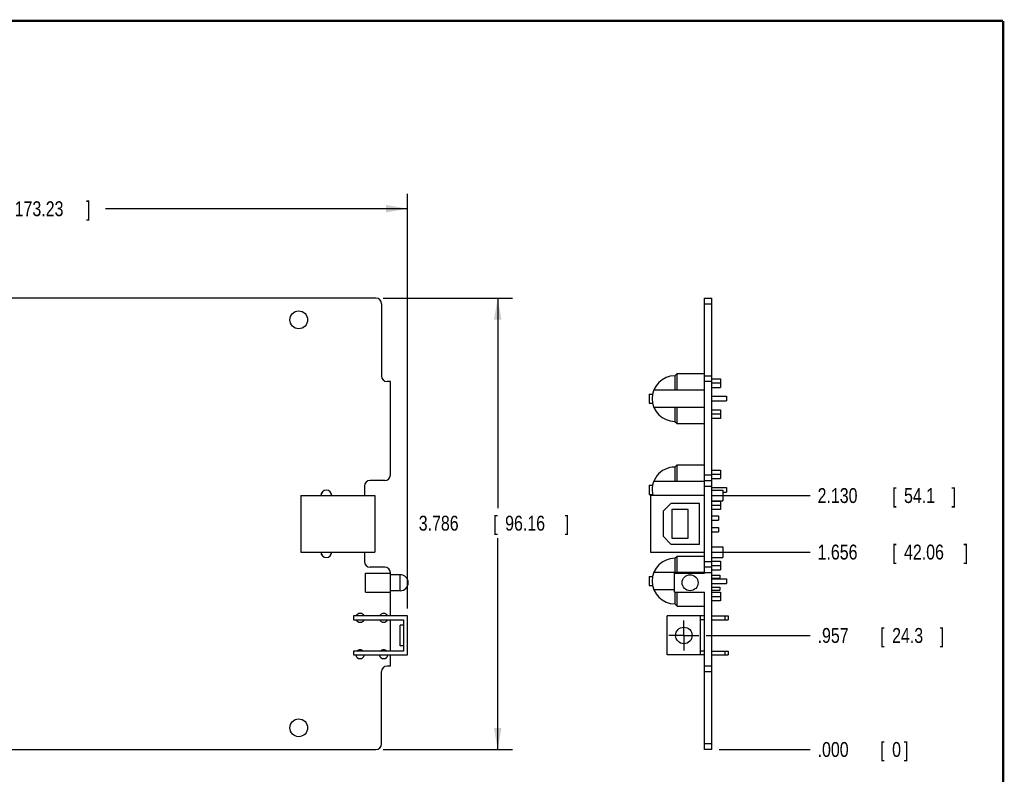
# Model space of a CAD drawing. Header units: inches. Extents: x 0.2 to 16.8, y 0.1 to 10.8.
# Tile 9 of 9: x 8.5 to 16.8, y 4.4 to 10.8. Entities that reach past the tile are written whole.
import ezdxf

# ---------------------------------------------------------------- set-up
doc = ezdxf.new("R2010")
doc.units = ezdxf.units.IN
doc.header["$LTSCALE"] = 0.935
doc.header["$MEASUREMENT"] = 0
doc.linetypes.add('CENTER', pattern=[0.6, 0.375, -0.075, 0.075, -0.075])
doc.layers.get('0').update_dxf_attribs({"linetype": 'CONTINUOUS'})
doc.layers.add('DEFAULT_1', color=7, linetype='CENTER')
doc.layers.add('DIMENSIONS', color=7, linetype='CONTINUOUS')
doc.styles.get("Standard").update_dxf_attribs({"font": 'txt', "width": 0.8})
doc.dimstyles.new('DIMSTYLE_1', dxfattribs={"dimtxt": 0.125, "dimasz": 0.18, "dimexe": 0.18, "dimexo": 0.0625, "dimgap": 0.09, "dimtad": 0, "dimtih": 1, "dimtoh": 1, "dimdec": 3, "dimzin": 4, "dimdsep": 46, "dimtxsty": 'STANDARD', "dimblk": '_FILLED', "dimblk1": '_FILLED', "dimblk2": '_FILLED', "dimcen": 0.09, "dimadec": 0, "dimazin": 0, "dimtp": 0.01, "dimtm": 0.01, "dimtfac": 1, "dimtdec": 3, "dimtofl": 0, "dimtmove": 0, "dimatfit": 3, "dimldrblk": '_FILLED', "dimfxl": 1, "dimtolj": 1, "dimtzin": 4, "dimarcsym": 0})
doc.dimstyles.new('DIMSTYLE_2', dxfattribs={"dimtxt": 0.125, "dimasz": 0.18, "dimexe": 0.18, "dimexo": 0.0625, "dimgap": 0.09, "dimtad": 0, "dimtih": 1, "dimtoh": 1, "dimdec": 3, "dimzin": 4, "dimdsep": 46, "dimtxsty": 'STANDARD', "dimblk": '_FILLED', "dimblk1": '_FILLED', "dimblk2": '_FILLED', "dimcen": 0.09, "dimadec": 0, "dimazin": 0, "dimtp": 0.01, "dimtm": 0.01, "dimtfac": 1, "dimtdec": 3, "dimtofl": 0, "dimtmove": 0, "dimatfit": 3, "dimldrblk": '_FILLED', "dimfxl": 1, "dimtolj": 1, "dimtzin": 4, "dimarcsym": 0})

# ---------------------------------------------------------------- blocks, each defined once
blk = doc.blocks.new('_FILLED')
at = {"color": 0, "linetype": 'BYBLOCK'}
blk.add_solid([(0, 0), (-1, 0.174), (-1, -0.174)], dxfattribs=at)
blk = doc.blocks.new('*D6')
at = {"layer": 'DIMENSIONS', "color": 2, "linetype": 'CONTINUOUS'}
for p, q in [((4.933, 7.8435), (4.933, 9.308)), ((11.753, 5.8295), (11.753, 9.308)), ((4.933, 9.183), (7.6705, 9.183)), ((11.753, 9.183), (9.2205, 9.183))]:
    blk.add_line(p, q, dxfattribs=at)
at = {"layer": 'DIMENSIONS', "color": 2, "linetype": 'CONTINUOUS', "xscale": 0.18, "yscale": 0.18, "zscale": 0.18, "rotation": 180}
blk.add_blockref('_FILLED', (4.933, 9.183), dxfattribs=at)
at = {"layer": 'DIMENSIONS', "color": 2, "linetype": 'CONTINUOUS', "xscale": 0.18, "yscale": 0.18, "zscale": 0.18}
blk.add_blockref('_FILLED', (11.753, 9.183), dxfattribs=at)
at = {"layer": 'DIMENSIONS', "color": 2, "linetype": 'CONTINUOUS', "width": 0.8}
for s, p in [('[', (8.358, 9.1205)), (']', (9.058, 9.1205)), ('6.820', (7.733, 9.1205)), ('173.23', (8.458, 9.1205))]:
    blk.add_text(s, height=0.125, dxfattribs=at).set_placement(p)
blk = doc.blocks.new('*D7')
at = {"layer": 'DIMENSIONS', "color": 2, "linetype": 'CONTINUOUS'}
for p, q in [((11.5505, 8.433), (12.635, 8.433)), ((12.51, 8.433), (12.51, 6.6703)), ((12.51, 4.647), (12.51, 6.4203)), ((11.5505, 4.647), (12.635, 4.647))]:
    blk.add_line(p, q, dxfattribs=at)
at = {"layer": 'DIMENSIONS', "color": 2, "linetype": 'CONTINUOUS', "xscale": 0.18, "yscale": 0.18, "zscale": 0.18}
for p, rotation in [((12.51, 8.433), 90), ((12.51, 4.647), 270)]:
    blk.add_blockref('_FILLED', p, dxfattribs=dict(at, rotation=rotation))
at = {"layer": 'DIMENSIONS', "color": 2, "linetype": 'CONTINUOUS', "width": 0.8}
for s, p in [('3.786', (11.8475, 6.4828)), ('[', (12.4725, 6.4828)), ('96.16', (12.5725, 6.4828)), (']', (13.0725, 6.4828))]:
    blk.add_text(s, height=0.125, dxfattribs=at).set_placement(p)
blk = doc.blocks.new('*D8')
at = {"layer": 'DIMENSIONS', "color": 2, "linetype": 'CONTINUOUS'}
blk.add_line((14.2593, 5.6035), (15.1312, 5.6035), dxfattribs=at)
at = {"layer": 'DIMENSIONS', "color": 2, "linetype": 'CONTINUOUS', "width": 0.8}
for s, p in [('.957', (15.1937, 5.541)), ('[', (15.7187, 5.541)), ('24.3', (15.8187, 5.541)), (']', (16.2187, 5.541))]:
    blk.add_text(s, height=0.125, dxfattribs=at).set_placement(p)
blk = doc.blocks.new('*D9')
at = {"layer": 'DIMENSIONS', "color": 2, "linetype": 'CONTINUOUS'}
blk.add_line((14.3062, 6.303), (15.1312, 6.303), dxfattribs=at)
at = {"layer": 'DIMENSIONS', "color": 2, "linetype": 'CONTINUOUS', "width": 0.8}
for s, p in [('1.656', (15.1937, 6.2405)), ('[', (15.8187, 6.2405)), ('42.06', (15.9187, 6.2405)), (']', (16.4187, 6.2405))]:
    blk.add_text(s, height=0.125, dxfattribs=at).set_placement(p)
blk = doc.blocks.new('*D10')
at = {"layer": 'DIMENSIONS', "color": 2, "linetype": 'CONTINUOUS'}
blk.add_line((14.3062, 6.777), (15.1312, 6.777), dxfattribs=at)
at = {"layer": 'DIMENSIONS', "color": 2, "linetype": 'CONTINUOUS', "width": 0.8}
for s, p in [('2.130', (15.1937, 6.7145)), ('[', (15.8187, 6.7145)), ('54.1', (15.9187, 6.7145)), (']', (16.3187, 6.7145))]:
    blk.add_text(s, height=0.125, dxfattribs=at).set_placement(p)
blk = doc.blocks.new('*D11')
at = {"layer": 'DIMENSIONS', "color": 2, "linetype": 'CONTINUOUS'}
blk.add_line((14.3682, 4.647), (15.1312, 4.647), dxfattribs=at)
at = {"layer": 'DIMENSIONS', "color": 2, "linetype": 'CONTINUOUS', "width": 0.8}
for s, p in [('.000', (15.1937, 4.5845)), ('[', (15.7187, 4.5845)), ('0', (15.8187, 4.5845)), (']', (15.9187, 4.5845))]:
    blk.add_text(s, height=0.125, dxfattribs=at).set_placement(p)

msp = doc.modelspace()

# ---------------------------------------------------------------- linework, layer by layer
at = {"color": 7, "linetype": 'CONTINUOUS'}
for p, q in [((11.488, 8.433), (5.6532, 8.433)), ((14.2437, 6.126), (14.2437, 8.433)), ((14.2437, 8.433), (14.3057, 8.433)), ((14.3057, 4.647), (14.3057, 8.433)), ((11.535, 8.386), (11.535, 7.78)), ((13.9967, 7.781), (14.0152, 7.7995)), ((13.9967, 7.781), (13.9967, 7.6612)), ((14.0152, 7.6612), (14.0152, 7.7995)), ((14.0152, 7.7995), (14.2437, 7.7995)), ((11.61, 7.733), (11.582, 7.733)), ((11.61, 6.9505), (11.61, 7.733)), ((14.3057, 7.733), (14.2437, 7.733)), ((14.3057, 7.7553), (14.3797, 7.7553)), ((14.3797, 7.7186), (14.3057, 7.7186)), ((14.3057, 7.6839), (14.3797, 7.6839)), ((14.3797, 7.7553), (14.3797, 7.6839)), ((13.7797, 7.628), (13.7797, 7.552)), ((13.7797, 7.628), (13.8095, 7.628)), ((14.2437, 7.6612), (13.8195, 7.6612)), ((14.3057, 7.6095), (14.4297, 7.6095)), ((14.4297, 7.6095), (14.4297, 7.5705)), ((13.7797, 7.552), (13.8095, 7.552)), ((13.8195, 7.5187), (14.2437, 7.5187)), ((13.9967, 7.5187), (13.9967, 7.399)), ((14.0152, 7.3805), (14.0152, 7.5187)), ((14.3057, 7.5705), (14.4297, 7.5705)), ((14.3057, 7.496), (14.3797, 7.496)), ((14.3057, 7.4613), (14.3797, 7.4613)), ((14.3797, 7.496), (14.3797, 7.4246)), ((13.9967, 7.399), (14.0152, 7.3805)), ((14.0152, 7.3805), (14.2437, 7.3805)), ((14.3797, 7.4246), (14.3057, 7.4246)), ((13.9967, 7.016), (14.0152, 7.0345)), ((14.0152, 6.8962), (14.0152, 7.0345)), ((14.0152, 7.0345), (14.2437, 7.0345)), ((13.9967, 7.016), (13.9967, 6.8962)), ((14.3057, 6.9903), (14.3797, 6.9903)), ((14.3797, 6.9536), (14.3057, 6.9536)), ((14.3797, 6.9903), (14.3797, 6.9189)), ((11.393, 6.8565), (11.393, 6.777)), ((11.563, 6.9035), (11.44, 6.9035)), ((13.7797, 6.863), (13.7797, 6.787)), ((13.7797, 6.863), (13.8095, 6.863)), ((14.2437, 6.8962), (13.8195, 6.8962)), ((14.2437, 6.9035), (14.3057, 6.9035)), ((14.3057, 6.9189), (14.3797, 6.9189)), ((10.859, 6.777), (11.478, 6.777)), ((10.859, 6.777), (10.859, 6.303)), ((11.478, 6.777), (11.478, 6.303)), ((13.7797, 6.787), (13.8095, 6.787)), ((13.7907, 6.777), (13.7907, 6.303)), ((14.2437, 6.777), (13.7907, 6.777)), ((14.3057, 6.8445), (14.4297, 6.8445)), ((14.3057, 6.822), (14.3977, 6.822)), ((14.3977, 6.822), (14.3977, 6.732)), ((14.3977, 6.8055), (14.4297, 6.8055)), ((14.4297, 6.8445), (14.4297, 6.8055)), ((13.9627, 6.71), (13.8977, 6.645)), ((14.2037, 6.71), (13.9627, 6.71)), ((14.2037, 6.37), (14.2037, 6.71)), ((14.3057, 6.732), (14.3977, 6.732)), ((14.3057, 6.731), (14.3797, 6.731)), ((14.3057, 6.6963), (14.3797, 6.6963)), ((14.3797, 6.731), (14.3797, 6.6596)), ((13.8977, 6.645), (13.8977, 6.435)), ((13.9717, 6.66), (13.9717, 6.42)), ((14.1067, 6.66), (13.9717, 6.66)), ((14.1067, 6.42), (14.1067, 6.66)), ((14.3797, 6.6596), (14.3057, 6.6596)), ((14.3057, 6.607), (14.3627, 6.607)), ((14.3057, 6.571), (14.3627, 6.571)), ((14.3627, 6.607), (14.3627, 6.571)), ((14.3057, 6.509), (14.3627, 6.509)), ((14.3057, 6.473), (14.3627, 6.473)), ((14.3627, 6.509), (14.3627, 6.473)), ((13.8977, 6.435), (13.9627, 6.37)), ((13.9627, 6.37), (14.2037, 6.37)), ((13.9717, 6.42), (14.1067, 6.42)), ((10.859, 6.303), (11.478, 6.303)), ((11.393, 6.303), (11.393, 6.2235)), ((13.7907, 6.303), (14.2437, 6.303)), ((14.3057, 6.348), (14.3977, 6.348)), ((14.3977, 6.348), (14.3977, 6.258)), ((13.9967, 6.251), (14.0152, 6.2695)), ((13.9967, 6.251), (13.9967, 6.1312)), ((14.0152, 6.2695), (14.2437, 6.2695)), ((14.0152, 6.1312), (14.0152, 6.2695)), ((14.3057, 6.258), (14.3977, 6.258)), ((14.3057, 6.2253), (14.3797, 6.2253)), ((14.3797, 6.2253), (14.3797, 6.1539)), ((11.401, 6.126), (11.61, 6.126)), ((11.401, 5.966), (11.401, 6.126)), ((11.563, 6.1765), (11.44, 6.1765)), ((11.61, 5.767), (11.61, 6.1295)), ((11.693, 6.113), (11.61, 6.113)), ((14.2437, 6.1312), (13.8195, 6.1312)), ((13.9937, 6.126), (14.2437, 6.126)), ((13.9937, 5.966), (13.9937, 6.126)), ((14.3057, 6.1765), (14.2437, 6.1765)), ((14.3797, 6.1886), (14.3057, 6.1886)), ((14.3057, 6.1539), (14.3797, 6.1539)), ((13.7797, 6.098), (13.8095, 6.098)), ((13.7797, 6.098), (13.7797, 6.022)), ((14.3057, 6.1085), (14.3737, 6.1085)), ((14.3057, 6.0835), (14.3737, 6.0835)), ((14.3057, 6.0795), (14.4297, 6.0795)), ((14.3057, 6.0405), (14.4297, 6.0405)), ((14.3737, 6.1085), (14.3737, 6.0835)), ((14.4297, 6.0795), (14.4297, 6.0405)), ((11.401, 5.966), (11.61, 5.966)), ((11.693, 5.979), (11.61, 5.979)), ((13.7797, 6.022), (13.8095, 6.022)), ((13.8195, 5.9887), (13.9937, 5.9887)), ((13.9937, 5.966), (14.2437, 5.966)), ((13.9967, 5.966), (13.9967, 5.869)), ((14.0152, 5.8505), (14.0152, 5.966)), ((14.2437, 4.647), (14.2437, 5.966)), ((14.3057, 6.0085), (14.3737, 6.0085)), ((14.3057, 5.9835), (14.3737, 5.9835)), ((14.3057, 5.966), (14.3797, 5.966)), ((14.3737, 6.0085), (14.3737, 5.9835)), ((14.3797, 5.966), (14.3797, 5.8946)), ((13.9967, 5.869), (14.0152, 5.8505)), ((14.3057, 5.9313), (14.3797, 5.9313)), ((14.3797, 5.8946), (14.3057, 5.8946)), ((14.0152, 5.8505), (14.2437, 5.8505)), ((11.753, 5.767), (11.301, 5.767)), ((11.301, 5.767), (11.301, 5.735)), ((11.301, 5.735), (11.721, 5.735)), ((11.61, 5.472), (11.61, 5.735)), ((11.721, 5.735), (11.721, 5.472)), ((11.753, 5.44), (11.753, 5.767)), ((14.2437, 5.767), (13.9317, 5.767)), ((13.9317, 5.44), (13.9317, 5.767)), ((14.2117, 5.44), (14.2117, 5.767)), ((14.2437, 5.735), (14.2117, 5.735)), ((14.3057, 5.767), (14.4437, 5.767)), ((14.3057, 5.735), (14.4437, 5.735)), ((14.4437, 5.767), (14.4437, 5.735)), ((11.721, 5.691), (11.691, 5.691)), ((11.691, 5.516), (11.691, 5.691)), ((11.721, 5.472), (11.301, 5.472)), ((11.301, 5.472), (11.301, 5.44)), ((11.721, 5.516), (11.691, 5.516)), ((14.2437, 5.472), (14.2117, 5.472)), ((14.3057, 5.472), (14.4437, 5.472)), ((14.4437, 5.472), (14.4437, 5.44)), ((11.301, 5.44), (11.753, 5.44)), ((11.61, 5.347), (11.61, 5.44)), ((14.2437, 5.44), (13.9317, 5.44)), ((14.3057, 5.44), (14.4437, 5.44)), ((11.535, 4.694), (11.535, 5.3)), ((11.61, 5.347), (11.582, 5.347)), ((14.3057, 5.347), (14.2437, 5.347)), ((5.6532, 4.647), (11.488, 4.647)), ((14.3057, 4.647), (14.2437, 4.647))]:
    msp.add_line(p, q, dxfattribs=at)
at = {"color": 9, "linetype": 'CONTINUOUS'}
for p, q in [((14.2437, 8.386), (14.3057, 8.386)), ((14.2437, 7.78), (14.3057, 7.78)), ((14.2437, 6.9505), (14.3057, 6.9505)), ((14.2437, 6.8565), (14.3057, 6.8565)), ((14.2437, 6.2235), (14.3057, 6.2235)), ((11.693, 5.979), (11.693, 6.113)), ((14.3057, 6.1295), (14.2437, 6.1295)), ((14.4147, 5.767), (14.4147, 5.735)), ((14.4147, 5.472), (14.4147, 5.44)), ((14.2437, 5.3), (14.3057, 5.3)), ((14.3057, 4.694), (14.2437, 4.694))]:
    msp.add_line(p, q, dxfattribs=at)
at = {"color": 7, "linetype": 'CONTINUOUS', "const_width": 0.02}
for points in [[(16.75, 10.7586), (0.25, 10.7586)], [(16.75, 0.2586), (16.75, 10.7586)]]:
    msp.add_lwpolyline(points, dxfattribs=at)
at = {"color": 7, "linetype": 'CONTINUOUS'}
for centre, radius in [((10.841, 8.251), 0.0745), ((14.1237, 6.046), 0.067), ((14.0717, 5.6035), 0.069), ((10.841, 4.829), 0.0745)]:
    msp.add_circle(centre, radius, dxfattribs=at)
for centre, radius, start, end in [((11.488, 8.386), 0.047, 0, 90), ((11.582, 7.78), 0.047, 180, 270), ((13.9967, 7.59), 0.191, 90, 269.99996), ((11.563, 6.9505), 0.047, 270, 360), ((13.9967, 6.825), 0.191, 90, 194.55542), ((11.44, 6.8565), 0.047, 90, 180), ((11.072, 6.777), 0.0453, 0, 180), ((11.072, 6.777), 0.045, 0, 180), ((11.072, 6.303), 0.0453, 180, 360), ((11.072, 6.303), 0.045, 180, 360), ((11.44, 6.2235), 0.047, 180, 270), ((13.9967, 6.06), 0.191, 90, 269.99996), ((11.563, 6.1295), 0.047, 0, 90), ((11.693, 6.046), 0.067, 270, 90), ((11.356, 5.751), 0.037, 25.65028, 154.37797), ((11.553, 5.751), 0.037, 25.62203, 154.34972), ((11.356, 5.751), 0.037, 205.62203, 334.34972), ((11.553, 5.751), 0.037, 205.65028, 334.37797), ((11.356, 5.446), 0.037, 44.64425, 135.35575), ((11.553, 5.446), 0.037, 44.64425, 135.35575), ((11.356, 5.446), 0.037, 189.33242, 350.65455), ((11.553, 5.446), 0.037, 189.34545, 350.66758), ((11.582, 5.3), 0.047, 90, 180), ((11.488, 4.694), 0.047, 270, 360)]:
    msp.add_arc(centre, radius, start, end, dxfattribs=at)
at = {"layer": 'DEFAULT_1', "color": 7, "linetype": 'CENTER'}
for q in [(14.0717, 5.7286), (13.9466, 5.6035), (14.1968, 5.6035), (14.0717, 5.4784)]:
    msp.add_line((14.0717, 5.6035), q, dxfattribs=at)

# ---------------------------------------------------------------- dimensions: what is measured, and where the dimension line sits
at = {"layer": 'DIMENSIONS', "color": 2, "linetype": 'CONTINUOUS'}
dim = msp.add_linear_dim(base=(11.753, 9.183), p1=(4.933, 7.8435), p2=(11.753, 5.8295), dimstyle='DIMSTYLE_1', dxfattribs=at)
dim.commit()
dim.dimension.update_dxf_attribs({"geometry": '*D6', "text_midpoint": (8.4455, 9.183), "dimtype": 160})
dim = msp.add_linear_dim(base=(12.51, 4.647), p1=(11.5505, 8.433), p2=(11.5505, 4.647), angle=270, dimstyle='DIMSTYLE_1', dxfattribs=at)
dim.commit()
dim.dimension.update_dxf_attribs({"geometry": '*D7', "text_midpoint": (12.51, 6.5453), "dimtype": 160})
for feature_location, offset, origin, picture, middle in [((14.3062, 6.777), (0.825, 0), (14.3057, 4.647), '*D10', (15.8062, 6.777)), ((14.3062, 6.303), (0.825, 0), (14.3057, 4.647), '*D9', (15.8562, 6.303)), ((14.2593161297, 5.6034548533), (0.8719, 0), (14.3057161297, 4.6469548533), '*D8', (15.7562161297, 5.6034548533)), ((14.3682161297, 4.6469548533), (0.763, 0), (14.3057161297, 4.6469548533), '*D11', (15.6062161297, 4.6469548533))]:
    dim = msp.add_ordinate_dim(feature_location=feature_location, offset=offset, dtype=0, origin=origin, dimstyle='DIMSTYLE_2', dxfattribs=at)
    dim.commit()
    dim.dimension.update_dxf_attribs({"geometry": picture, "text_midpoint": middle})

doc.saveas('drawing.dxf')
